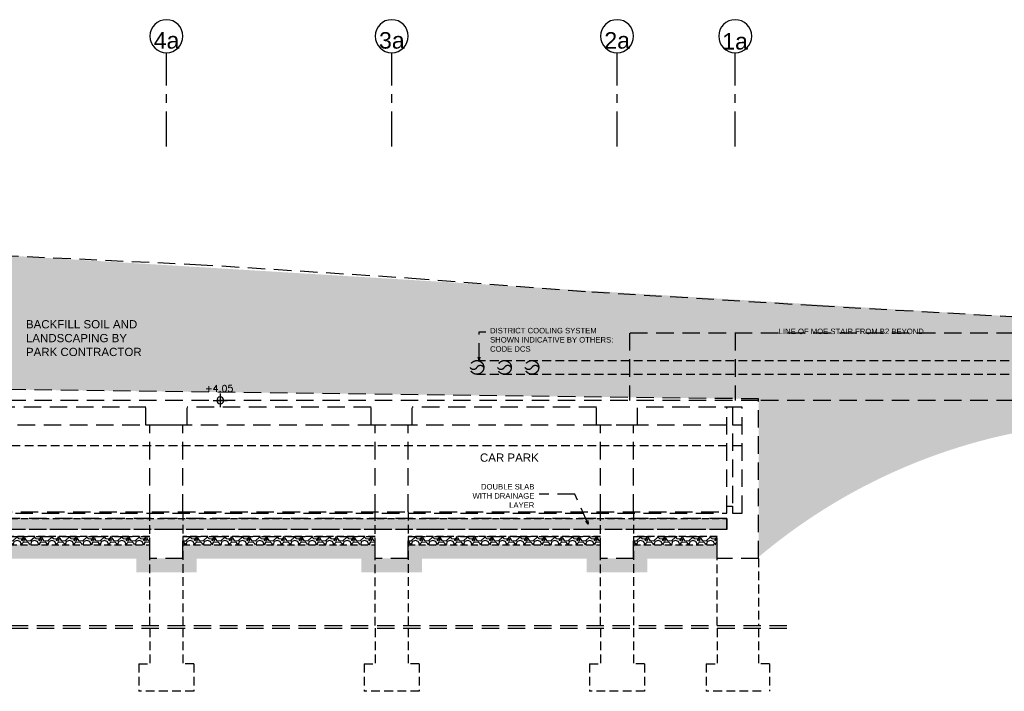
# Model space of a CAD drawing. Header units: millimetres. Extents: x 113048 to 489828, y -130780 to 23393.
# Tile 95 of 98: x 410951 to 446786, y -43721 to -19288. Entities that reach past the tile are written whole.
import ezdxf

# ---------------------------------------------------------------- set-up
doc = ezdxf.new("R2010")
doc.units = ezdxf.units.MM
doc.header["$LTSCALE"] = 100
for name, pattern in [('DASHDOT', [1, 0.5, -0.25, 0, -0.25]), ('Grid Line', [22.225, 12.7, -3.175, 3.175, -3.175]), ('Hidden', [9.525, 6.35, -3.175]), ('HIDDEN2', [4.7625, 3.175, -1.5875])]:
    doc.linetypes.add(name, pattern=pattern)
for name, color, linetype in [('+C-160', 160, 'Hidden'), ('DLN020__', 6, 'DASHDOT'), ('LEVEL', 7, 'Continuous')]:
    doc.layers.add(name, color=color, linetype=linetype)
doc.styles.add('romans', font='romans.shx')
doc.styles.add('Swis721tBT', font='swissl.ttf')
doc.styles.add('SWISS MD BT', font='swiss.ttf')
doc.dimstyles.new('INTDIM', dxfattribs={"dimtxt": 200, "dimasz": 125, "dimexe": 100, "dimexo": 150, "dimgap": 80, "dimtad": 1, "dimdec": 0, "dimzin": 9, "dimdsep": 46, "dimtxsty": 'Swis721tBT', "dimblk": 'OPEN30', "dimcen": -125, "dimclrd": 256, "dimclre": 256, "dimclrt": 2, "dimaunit": 1, "dimadec": 1, "dimazin": 0, "dimtfac": 0.444444, "dimtdec": 0, "dimtix": 1, "dimtmove": 2, "dimatfit": 3, "dimldrblk": 'OPEN30', "dimfxl": 0, "dimtolj": 1, "dimlwd": -1, "dimlwe": -1, "dimarcsym": 0})

# ---------------------------------------------------------------- blocks, each defined once
blk = doc.blocks.new('SECTION A-A_OLD')
at = {"layer": '+C-160'}
h = blk.add_hatch(dxfattribs=at)
h.set_pattern_fill('EARTH', color=256, scale=80, angle=3.6498)
h.set_pattern_definition([(225, (35025.5, -37238), (-4e-09, -718.4205), [508, -508]), (225, (35160.2, -37372.7), (-4e-09, -718.4205), [508, -508]), (225, (35294.9, -37507.4), (-4e-09, -718.4205), [508, -508]), (315, (35294.9, -37597.2), (718.4205, -4e-09), [508, -508]), (315, (35160.2, -37731.9), (718.4205, -4e-09), [508, -508]), (315, (35025.5, -37866.6), (718.4205, -4e-09), [508, -508])])
edge = h.paths.add_edge_path()
edge.add_line((156635, -28771), (156635, -27188))
edge.add_line((156635, -27188), (157135, -27188))
edge.add_line((157135, -27188), (157146, -27189))
edge.add_line((157146, -27189), (157127, -27590))
edge.add_line((157127, -27590), (157657, -27616))
edge.add_line((157657, -27616), (157886, -27425))
edge.add_line((157886, -27425), (166244, -27827))
edge.add_line((166244, -27827), (166453, -28038))
edge.add_line((166453, -28038), (166983, -28063))
edge.add_line((166983, -28063), (167008, -27589))
edge.add_line((167008, -27589), (209898, -30188))
edge.add_line((209898, -30188), (209897, -34051))
edge.add_arc((212437, -54839), 20942, 96.9655, 130.1778)
edge.add_line((198925, -38838), (198925, -33087))
edge.add_line((198925, -33087), (170025, -32724))
edge.add_line((170025, -32724), (170025, -28937))
edge.add_line((170025, -28937), (156635, -28771))
h = blk.add_hatch(color=256, dxfattribs=at)
h.dxf.hatch_style = 1
h.paths.add_polyline_path([(188925, -31938, 0.53234), (188675, -31938, -0.53234), (188425, -31938, 1)])
h = blk.add_hatch(color=256, dxfattribs=at)
h.dxf.hatch_style = 1
h.paths.add_polyline_path([(189925, -31938, 0.53234), (189675, -31938, -0.53234), (189425, -31938, 1)])
h = blk.add_hatch(color=256, dxfattribs=at)
h.dxf.hatch_style = 1
h.paths.add_polyline_path([(190925, -31938, 0.53234), (190675, -31938, -0.53234), (190425, -31938, 1)])
h = blk.add_hatch(dxfattribs=at)
h.set_pattern_fill('AR-SAND', color=256, scale=2, angle=179.6498)
h.set_pattern_definition([(78.5, (35025.495, -37237.98), (-66.631913, 71.77354), [0, -77.216, 0, -86.36, 0, -82.55]), (48.5, (35025.5, -37237.98), (-26.20401, 167.18172), [0, -41.656, 0, -69.596, 0, -26.67]), (8.5, (34978.34, -37278.975), (119.20533, 104.00447), [0, -25.4, 0, -91.44, 0, -119.38]), (358.5, (34978.34, -37278.98), (86.00171, 133.837), [0, -12.7, 0, -59.944, 0, -68.58])])
h.paths.add_polyline_path([(197775, -37838), (150375, -37838), (150375, -37438), (197775, -37438)])
h = blk.add_hatch(dxfattribs=at)
h.set_pattern_fill('GRAVEL', color=256, scale=25, angle=-180)
h.set_pattern_definition([(48.012788, (160839.555, 387091.46), (5080.0000004, 5714.9999997), [85.4304, -8457.6209]), (4.969741, (160896.705, 387154.958), (-7619.999997, -635.0000362), [146.6012, -14513.5122]), (312.510447, (161042.755, 387167.658), (-6350.0000027, 6984.9999975), [103.3704, -10233.6807]), (87.273689, (161290.405, 387326.408), (-635.0000012, -12700), [133.5011, -13216.6094]), (112.833654, (161296.755, 387459.758), (3175.0000003, -7619.9999999), [130.9084, -12959.9519]), (177.273689, (161245.955, 387580.408), (12700, -635.0000012), [133.5011, -13216.6094]), (217.6942405, (161112.605, 387586.758), (8254.9999996, 6350.0000005), [176.5484, -17478.2788]), (252.2553284, (160972.905, 387478.808), (-4445.0000011, -13969.9999997), [166.6799, -16501.31415]), (301.429566, (160922.105, 387320.058), (5080.0000008, -8254.9999995), [133.95325, -13261.3864]), (355.236358, (160991.955, 387205.76), (-6985, 635.000001), [152.9283, -7493.4842]), (42.397438, (161144.355, 387193.058), (7619.9999997, 6985.0000003), [197.7695, -19579.1931]), (318.814075, (160661.755, 387332.76), (4445, -3810), [67.5011, -6682.6415]), (351.469234, (160712.555, 387288.308), (-8255.0000002, 1269.9999985), [128.4205, -12713.65975]), (45, (160839.56, 387269.26), (-5e-09, 635), [89.8023, -808.2233]), (23.19859, (160884.005, 387193.06), (-3175, -1270), [48.3603, -4787.6556]), (111.80141, (160928.46, 387212.11), (635, -1905), [68.3914, -3351.18825]), (210.963757, (160903.06, 387275.61), (-1905, -1270), [111.0799, -3591.5745]), (341.56505, (160807.8, 387218.46), (-1270, 635), [80.3218, -1927.7245]), (196.38954, (161296.755, 387212.108), (-6350, -1905), [112.522, -11139.7067]), (250.346176, (161188.805, 387180.358), (2540, 6985), [94.3997, -9345.5539]), (113.19859, (160807.805, 387091.46), (1270, -3175), [96.72, -4739.2959]), (163.61046, (160769.705, 387180.358), (6350, -1904.9999995), [112.522, -11139.7067]), (159.443955, (161296.755, 387605.81), (3175, -1270), [108.5088, -5316.9336]), (114.775141, (161195.155, 387643.91), (3175.000004, -6984.9999983), [90.918, -9000.8983]), (246.80141, (160801.455, 387726.46), (-1270, -3175), [96.72, -4739.2959]), (197.354025, (160763.355, 387637.558), (8254.9999998, 2540.0000006), [106.4457, -10538.094]), (249.443955, (161112.605, 387726.46), (1270, 3175), [54.2544, -5371.188]), (281.309932, (160839.56, 387726.46), (635, -2540), [32.37865, -3205.4987]), (345.963757, (160845.9, 387694.71), (-1905, 635), [130.9084, -2487.26365]), (6.009006, (160972.905, 387662.958), (-6350, -635.0000004), [121.31675, -12010.3412]), (123.690068, (160903.06, 387332.76), (635, -1270), [91.581, -2197.9441]), (173.1572266, (160852.255, 387408.958), (-10795.0000001, 1269.9999994), [159.8892, -15829.0023]), (240.945396, (160693.505, 387428.01), (2540, 4445), [65.3771, -6472.3481]), (270, (160661.76, 387370.86), (635, -635), [38.1, -596.9]), (300.256437, (160985.605, 387643.91), (-2539.9999997, 4445), [88.2167, -8733.4852]), (228.012788, (161030.055, 387567.71), (-5080.0000004, -5714.9999997), [170.8607, -8372.19055]), (180, (160915.76, 387440.7), (-635, -635), [165.1, -469.9]), (145.304847, (160750.655, 387440.708), (-6350.0000024, 4444.9999965), [100.4024, -9939.8292]), (74.054604, (160668.105, 387497.86), (635, 2540), [92.4573, -4530.4125]), (27.6459754, (160693.505, 387586.758), (12065.0000004, 6349.9999992), [150.5363, -14903.1161]), (355.426079, (160826.855, 387656.608), (8255, -635), [159.2574, -15766.4616])])
h.paths.add_polyline_path([(169775, -38388), (176775, -38388), (176775, -38088), (169775, -38088)])
h = blk.add_hatch(dxfattribs=at)
h.set_pattern_fill('GRAVEL', color=256, scale=25, angle=-180)
h.set_pattern_definition([(48.012788, (169039.555, 387091.46), (5080.0000004, 5714.9999997), [85.4304, -8457.6209]), (4.969741, (169096.705, 387154.958), (-7619.999997, -635.0000362), [146.6012, -14513.5122]), (312.510447, (169242.755, 387167.658), (-6350.0000027, 6984.9999975), [103.3704, -10233.6807]), (87.273689, (169490.405, 387326.408), (-635.0000012, -12700), [133.5011, -13216.6094]), (112.833654, (169496.755, 387459.758), (3175.0000003, -7619.9999999), [130.9084, -12959.9519]), (177.273689, (169445.955, 387580.408), (12700, -635.0000012), [133.5011, -13216.6094]), (217.6942405, (169312.605, 387586.758), (8254.9999996, 6350.0000005), [176.5484, -17478.2788]), (252.2553284, (169172.905, 387478.808), (-4445.0000011, -13969.9999997), [166.6799, -16501.31415]), (301.429566, (169122.105, 387320.058), (5080.0000008, -8254.9999995), [133.95325, -13261.3864]), (355.236358, (169191.955, 387205.76), (-6985, 635.000001), [152.9283, -7493.4842]), (42.397438, (169344.355, 387193.058), (7619.9999997, 6985.0000003), [197.7695, -19579.1931]), (318.814075, (168861.755, 387332.76), (4445, -3810), [67.5011, -6682.6415]), (351.469234, (168912.555, 387288.308), (-8255.0000002, 1269.9999985), [128.4205, -12713.65975]), (45, (169039.56, 387269.26), (-5e-09, 635), [89.8023, -808.2233]), (23.19859, (169084.005, 387193.06), (-3175, -1270), [48.3603, -4787.6556]), (111.80141, (169128.46, 387212.11), (635, -1905), [68.3914, -3351.18825]), (210.963757, (169103.06, 387275.61), (-1905, -1270), [111.0799, -3591.5745]), (341.56505, (169007.8, 387218.46), (-1270, 635), [80.3218, -1927.7245]), (196.38954, (169496.755, 387212.108), (-6350, -1905), [112.522, -11139.7067]), (250.346176, (169388.805, 387180.358), (2540, 6985), [94.3997, -9345.5539]), (113.19859, (169007.805, 387091.46), (1270, -3175), [96.72, -4739.2959]), (163.61046, (168969.705, 387180.358), (6350, -1904.9999995), [112.522, -11139.7067]), (159.443955, (169496.755, 387605.81), (3175, -1270), [108.5088, -5316.9336]), (114.775141, (169395.155, 387643.91), (3175.000004, -6984.9999983), [90.918, -9000.8983]), (246.80141, (169001.455, 387726.46), (-1270, -3175), [96.72, -4739.2959]), (197.354025, (168963.355, 387637.558), (8254.9999998, 2540.0000006), [106.4457, -10538.094]), (249.443955, (169312.605, 387726.46), (1270, 3175), [54.2544, -5371.188]), (281.309932, (169039.56, 387726.46), (635, -2540), [32.37865, -3205.4987]), (345.963757, (169045.9, 387694.71), (-1905, 635), [130.9084, -2487.26365]), (6.009006, (169172.905, 387662.958), (-6350, -635.0000004), [121.31675, -12010.3412]), (123.690068, (169103.06, 387332.76), (635, -1270), [91.581, -2197.9441]), (173.1572266, (169052.255, 387408.958), (-10795.0000001, 1269.9999994), [159.8892, -15829.0023]), (240.945396, (168893.505, 387428.01), (2540, 4445), [65.3771, -6472.3481]), (270, (168861.76, 387370.86), (635, -635), [38.1, -596.9]), (300.256437, (169185.605, 387643.91), (-2539.9999997, 4445), [88.2167, -8733.4852]), (228.012788, (169230.055, 387567.71), (-5080.0000004, -5714.9999997), [170.8607, -8372.19055]), (180, (169115.76, 387440.7), (-635, -635), [165.1, -469.9]), (145.304847, (168950.655, 387440.708), (-6350.0000024, 4444.9999965), [100.4024, -9939.8292]), (74.054604, (168868.105, 387497.86), (635, 2540), [92.4573, -4530.4125]), (27.6459754, (168893.505, 387586.758), (12065.0000004, 6349.9999992), [150.5363, -14903.1161]), (355.426079, (169026.855, 387656.608), (8255, -635), [159.2574, -15766.4616])])
h.paths.add_polyline_path([(177975, -38388), (184975, -38388), (184975, -38088), (177975, -38088)])
h = blk.add_hatch(dxfattribs=at)
h.set_pattern_fill('GRAVEL', color=256, scale=25, angle=-180)
h.set_pattern_definition([(48.012788, (177239.555, 387091.46), (5080.0000004, 5714.9999997), [85.4304, -8457.6209]), (4.969741, (177296.705, 387154.958), (-7619.999997, -635.0000362), [146.6012, -14513.5122]), (312.510447, (177442.755, 387167.658), (-6350.0000027, 6984.9999975), [103.3704, -10233.6807]), (87.273689, (177690.405, 387326.408), (-635.0000012, -12700), [133.5011, -13216.6094]), (112.833654, (177696.755, 387459.758), (3175.0000003, -7619.9999999), [130.9084, -12959.9519]), (177.273689, (177645.955, 387580.408), (12700, -635.0000012), [133.5011, -13216.6094]), (217.6942405, (177512.605, 387586.758), (8254.9999996, 6350.0000005), [176.5484, -17478.2788]), (252.2553284, (177372.905, 387478.808), (-4445.0000011, -13969.9999997), [166.6799, -16501.31415]), (301.429566, (177322.105, 387320.058), (5080.0000008, -8254.9999995), [133.95325, -13261.3864]), (355.236358, (177391.955, 387205.76), (-6985, 635.000001), [152.9283, -7493.4842]), (42.397438, (177544.355, 387193.058), (7619.9999997, 6985.0000003), [197.7695, -19579.1931]), (318.814075, (177061.755, 387332.76), (4445, -3810), [67.5011, -6682.6415]), (351.469234, (177112.555, 387288.308), (-8255.0000002, 1269.9999985), [128.4205, -12713.65975]), (45, (177239.56, 387269.26), (-5e-09, 635), [89.8023, -808.2233]), (23.19859, (177284.005, 387193.06), (-3175, -1270), [48.3603, -4787.6556]), (111.80141, (177328.46, 387212.11), (635, -1905), [68.3914, -3351.18825]), (210.963757, (177303.06, 387275.61), (-1905, -1270), [111.0799, -3591.5745]), (341.56505, (177207.8, 387218.46), (-1270, 635), [80.3218, -1927.7245]), (196.38954, (177696.755, 387212.108), (-6350, -1905), [112.522, -11139.7067]), (250.346176, (177588.805, 387180.358), (2540, 6985), [94.3997, -9345.5539]), (113.19859, (177207.805, 387091.46), (1270, -3175), [96.72, -4739.2959]), (163.61046, (177169.705, 387180.358), (6350, -1904.9999995), [112.522, -11139.7067]), (159.443955, (177696.755, 387605.81), (3175, -1270), [108.5088, -5316.9336]), (114.775141, (177595.155, 387643.91), (3175.000004, -6984.9999983), [90.918, -9000.8983]), (246.80141, (177201.455, 387726.46), (-1270, -3175), [96.72, -4739.2959]), (197.354025, (177163.355, 387637.558), (8254.9999998, 2540.0000006), [106.4457, -10538.094]), (249.443955, (177512.605, 387726.46), (1270, 3175), [54.2544, -5371.188]), (281.309932, (177239.56, 387726.46), (635, -2540), [32.37865, -3205.4987]), (345.963757, (177245.9, 387694.71), (-1905, 635), [130.9084, -2487.26365]), (6.009006, (177372.905, 387662.958), (-6350, -635.0000004), [121.31675, -12010.3412]), (123.690068, (177303.06, 387332.76), (635, -1270), [91.581, -2197.9441]), (173.1572266, (177252.255, 387408.958), (-10795.0000001, 1269.9999994), [159.8892, -15829.0023]), (240.945396, (177093.505, 387428.01), (2540, 4445), [65.3771, -6472.3481]), (270, (177061.76, 387370.86), (635, -635), [38.1, -596.9]), (300.256437, (177385.605, 387643.91), (-2539.9999997, 4445), [88.2167, -8733.4852]), (228.012788, (177430.055, 387567.71), (-5080.0000004, -5714.9999997), [170.8607, -8372.19055]), (180, (177315.76, 387440.7), (-635, -635), [165.1, -469.9]), (145.304847, (177150.655, 387440.708), (-6350.0000024, 4444.9999965), [100.4024, -9939.8292]), (74.054604, (177068.105, 387497.86), (635, 2540), [92.4573, -4530.4125]), (27.6459754, (177093.505, 387586.758), (12065.0000004, 6349.9999992), [150.5363, -14903.1161]), (355.426079, (177226.855, 387656.608), (8255, -635), [159.2574, -15766.4616])])
h.paths.add_polyline_path([(186175, -38388), (193175, -38388), (193175, -38088), (186175, -38088)])
h = blk.add_hatch(dxfattribs=at)
h.set_pattern_fill('GRAVEL', color=256, scale=25, angle=-180)
h.set_pattern_definition([(48.012788, (185439.555, 387091.46), (5080.0000004, 5714.9999997), [85.4304, -8457.6209]), (4.969741, (185496.705, 387154.958), (-7619.999997, -635.0000362), [146.6012, -14513.5122]), (312.510447, (185642.755, 387167.658), (-6350.0000027, 6984.9999975), [103.3704, -10233.6807]), (87.273689, (185890.405, 387326.408), (-635.0000012, -12700), [133.5011, -13216.6094]), (112.833654, (185896.755, 387459.758), (3175.0000003, -7619.9999999), [130.9084, -12959.9519]), (177.273689, (185845.955, 387580.408), (12700, -635.0000012), [133.5011, -13216.6094]), (217.6942405, (185712.605, 387586.758), (8254.9999996, 6350.0000005), [176.5484, -17478.2788]), (252.2553284, (185572.905, 387478.808), (-4445.0000011, -13969.9999997), [166.6799, -16501.31415]), (301.429566, (185522.105, 387320.058), (5080.0000008, -8254.9999995), [133.95325, -13261.3864]), (355.236358, (185591.955, 387205.76), (-6985, 635.000001), [152.9283, -7493.4842]), (42.397438, (185744.355, 387193.058), (7619.9999997, 6985.0000003), [197.7695, -19579.1931]), (318.814075, (185261.755, 387332.76), (4445, -3810), [67.5011, -6682.6415]), (351.469234, (185312.555, 387288.308), (-8255.0000002, 1269.9999985), [128.4205, -12713.65975]), (45, (185439.56, 387269.26), (-5e-09, 635), [89.8023, -808.2233]), (23.19859, (185484.005, 387193.06), (-3175, -1270), [48.3603, -4787.6556]), (111.80141, (185528.46, 387212.11), (635, -1905), [68.3914, -3351.18825]), (210.963757, (185503.06, 387275.61), (-1905, -1270), [111.0799, -3591.5745]), (341.56505, (185407.8, 387218.46), (-1270, 635), [80.3218, -1927.7245]), (196.38954, (185896.755, 387212.108), (-6350, -1905), [112.522, -11139.7067]), (250.346176, (185788.805, 387180.358), (2540, 6985), [94.3997, -9345.5539]), (113.19859, (185407.805, 387091.46), (1270, -3175), [96.72, -4739.2959]), (163.61046, (185369.705, 387180.358), (6350, -1904.9999995), [112.522, -11139.7067]), (159.443955, (185896.755, 387605.81), (3175, -1270), [108.5088, -5316.9336]), (114.775141, (185795.155, 387643.91), (3175.000004, -6984.9999983), [90.918, -9000.8983]), (246.80141, (185401.455, 387726.46), (-1270, -3175), [96.72, -4739.2959]), (197.354025, (185363.355, 387637.558), (8254.9999998, 2540.0000006), [106.4457, -10538.094]), (249.443955, (185712.605, 387726.46), (1270, 3175), [54.2544, -5371.188]), (281.309932, (185439.56, 387726.46), (635, -2540), [32.37865, -3205.4987]), (345.963757, (185445.9, 387694.71), (-1905, 635), [130.9084, -2487.26365]), (6.009006, (185572.905, 387662.958), (-6350, -635.0000004), [121.31675, -12010.3412]), (123.690068, (185503.06, 387332.76), (635, -1270), [91.581, -2197.9441]), (173.1572266, (185452.255, 387408.958), (-10795.0000001, 1269.9999994), [159.8892, -15829.0023]), (240.945396, (185293.505, 387428.01), (2540, 4445), [65.3771, -6472.3481]), (270, (185261.76, 387370.86), (635, -635), [38.1, -596.9]), (300.256437, (185585.605, 387643.91), (-2539.9999997, 4445), [88.2167, -8733.4852]), (228.012788, (185630.055, 387567.71), (-5080.0000004, -5714.9999997), [170.8607, -8372.19055]), (180, (185515.76, 387440.7), (-635, -635), [165.1, -469.9]), (145.304847, (185350.655, 387440.708), (-6350.0000024, 4444.9999965), [100.4024, -9939.8292]), (74.054604, (185268.105, 387497.86), (635, 2540), [92.4573, -4530.4125]), (27.6459754, (185293.505, 387586.758), (12065.0000004, 6349.9999992), [150.5363, -14903.1161]), (355.426079, (185426.855, 387656.608), (8255, -635), [159.2574, -15766.4616])])
h.paths.add_polyline_path([(194375, -38388), (197425, -38388), (197425, -38088), (194375, -38088)])
h = blk.add_hatch(dxfattribs=at)
h.set_pattern_fill('EARTH', color=256, scale=80, angle=3.6498)
h.set_pattern_definition([(225, (35075.5, -37841.07), (-7e-09, -718.4205), [508, -508]), (225, (35210.2, -37975.8), (-7e-09, -718.4205), [508, -508]), (225, (35344.9, -38110.5), (-7e-09, -718.4205), [508, -508]), (315, (35344.9, -38200.3), (718.4205, -7e-09), [508, -508]), (315, (35210.2, -38335), (718.4205, -7e-09), [508, -508]), (315, (35075.5, -38469.7), (718.4205, -7e-09), [508, -508])])
h.paths.add_polyline_path([(131425, -38391), (134475, -38391), (134475, -38893), (135675, -38893), (135675, -38391), (142675, -38391), (142675, -38888), (144475, -38888), (144475, -39491), (150375, -39515), (150375, -38888), (152075, -38888), (152075, -38391), (160375, -38391), (160375, -38888), (161575, -38888), (161575, -38391), (168575, -38391), (168575, -38888), (169775, -38888), (169775, -38391), (176775, -38391), (176775, -38888), (177975, -38888), (177975, -38391), (184975, -38391), (184975, -38888), (186175, -38888), (186175, -38391), (193175, -38391), (193175, -38888), (194375, -38888), (194375, -38391), (197425, -38391), (197425, -38891), (194875, -38891), (194875, -39388), (192675, -39388), (192675, -38891), (186675, -38891), (186675, -39388), (184475, -39388), (184475, -38891), (178475, -38891), (178475, -39388), (176275, -39388), (176275, -38891), (170275, -38891), (170275, -39388), (168075, -39388), (168075, -38891), (162075, -38891), (162075, -39388), (159875, -39388), (159875, -38891), (152575, -38891), (152575, -39388), (150870, -39388), (150881, -39988), (143881, -39988), (143870, -39388), (142175, -39388), (142175, -38888), (136175, -38891), (136175, -39393), (133975, -39393), (133975, -38891), (131425, -38891)])
for p, q in [((167549, -27688), (178436, -28188)), ((178436, -28188), (186302, -28688)), ((192862, -29188), (201061, -29688)), ((201061, -29688), (209897, -30188)), ((198925, -33087), (170025, -32725)), ((198925, -33138), (170025, -33138)), ((198925, -33138), (198925, -33087)), ((198925, -38888), (198925, -33138)), ((176625, -33388), (169925, -33388)), ((176625, -34038), (176625, -33388)), ((184825, -33388), (178125, -33388)), ((178125, -34038), (178125, -33388)), ((184825, -34038), (184825, -33388)), ((193025, -33388), (186325, -33388)), ((186325, -34038), (186325, -33388)), ((193025, -34038), (193025, -33388)), ((198325, -33388), (194525, -33388)), ((194525, -34038), (194525, -33388)), ((197775, -37238), (197775, -33388)), ((197975, -33388), (197975, -37238)), ((198325, -37238), (198325, -33388)), ((184975, -34038), (169925, -34038)), ((178125, -34038), (176625, -34038)), ((177975, -34038), (176775, -34038)), ((176775, -37188), (176775, -34038)), ((177975, -37188), (177975, -34038)), ((186325, -34038), (184825, -34038)), ((186175, -34038), (184975, -34038)), ((184975, -37188), (184975, -34038)), ((193175, -34038), (186175, -34038)), ((186175, -37188), (186175, -34038)), ((194525, -34038), (193025, -34038)), ((194375, -34038), (193175, -34038)), ((193175, -37188), (193175, -34038)), ((197775, -34038), (194375, -34038)), ((194375, -37188), (194375, -34038)), ((198325, -34038), (197975, -34038)), ((198325, -34788), (197975, -34788)), ((149975, -37238, 0), (197775, -37238, 0)), ((152075, -37188, 0), (197775, -37188, 0)), ((197775, -37238, 0), (197775, -36988)), ((197775, -36988), (197975, -36988, 0)), ((197975, -36988, 0), (197975, -37238, 0)), ((197975, -37238, 0), (198325, -37238, 0)), ((197775, -37438, 0), (150375, -37438, 0)), ((197775, -37438, 0), (197775, -37838, 0)), ((197775, -37838), (197775, -37438, 0)), ((197775, -37838, 0), (150375, -37838, 0)), ((169775, -38088), (176775, -38088)), ((176775, -38888), (176775, -38088)), ((177975, -38088), (184975, -38088)), ((177975, -38888), (177975, -38088)), ((184975, -38888), (184975, -38088)), ((186175, -38088), (193175, -38088)), ((186175, -38888), (186175, -38088)), ((193175, -38888), (193175, -38088)), ((194375, -38088), (197425, -38088)), ((194375, -38888), (194375, -38088)), ((197425, -38888), (197425, -38088)), ((177975, -38888), (176775, -38888)), ((186175, -38888), (184975, -38888)), ((194375, -38888), (193175, -38888)), ((198925, -38888), (197425, -38888)), ((165037, -41327), (199954, -41329)), ((165037, -41427), (199954, -41429))]:
    blk.add_line(p, q, dxfattribs=at)
at = {"layer": '+C-160', "linetype": 'Hidden'}
for p, q in [((210125, -30688, 1), (194225, -30688, 1)), ((194225, -30688, 1), (194225, -33138)), ((198076, -30688, 1), (198075, -33138)), ((210125, -33138, 0), (198925, -33138, 0))]:
    blk.add_line(p, q, dxfattribs=at)
at = {"layer": '+C-160', "linetype": 'HIDDEN2'}
for p, q in [((188675, -31688), (212738, -31688)), ((188675, -32188), (212738, -32188)), ((197775, -34788), (152075, -34788))]:
    blk.add_line(p, q, dxfattribs=at)
at = {"layer": '+C-160', "linetype": 'Hidden', "ltscale": 0.5}
for p, q in [((176775, -41329), (176775, -37188)), ((177975, -37188), (177975, -41329)), ((184975, -41329), (184975, -37188)), ((186175, -37188), (186175, -41329)), ((193175, -41329), (193175, -37188)), ((194375, -37188), (194375, -41329)), ((197425, -41329), (197425, -38888)), ((198925, -38888), (198925, -41329)), ((176775, -41429), (176775, -42721)), ((177975, -41429), (177975, -42721)), ((184975, -41429), (184975, -42721)), ((186175, -41429), (186175, -42721)), ((193175, -41429), (193175, -42721)), ((194375, -41429), (194375, -42721)), ((197425, -41429), (197425, -42721)), ((198925, -41429), (198925, -42721)), ((176375, -42721), (176375, -43721)), ((176375, -42721), (176775, -42721)), ((178375, -42721), (177975, -42721)), ((178375, -42721), (178375, -43721)), ((184575, -42721), (184575, -43721)), ((184575, -42721), (184975, -42721)), ((186575, -42721), (186175, -42721)), ((186575, -42721), (186575, -43721)), ((192775, -42721), (192775, -43721)), ((192775, -42721), (193175, -42721)), ((194775, -42721), (194375, -42721)), ((194775, -42721), (194775, -43721)), ((197025, -42721), (197025, -43721)), ((197025, -42721), (197425, -42721)), ((199325, -42721), (198925, -42721)), ((199325, -42721), (199325, -43721)), ((178375, -43721), (176375, -43721)), ((186575, -43721), (184575, -43721)), ((194775, -43721), (192775, -43721)), ((199025, -43721), (197025, -43721))]:
    blk.add_line(p, q, dxfattribs=at)
at = {"layer": '+C-160'}
blk.add_lwpolyline([(186302, -28688), (192862, -29188)], dxfattribs=at)
at = {"layer": '+C-160', "linetype": 'Hidden', "ltscale": 0.4}
for points in [[(197775, -37838), (150375, -37838), (150375, -37438), (197775, -37438)], [(169775, -38388), (176775, -38388), (176775, -38088), (169775, -38088)], [(177975, -38388), (184975, -38388), (184975, -38088), (177975, -38088)], [(186175, -38388), (193175, -38388), (193175, -38088), (186175, -38088)], [(194375, -38388), (197425, -38388), (197425, -38088), (194375, -38088)]]:
    blk.add_lwpolyline(points, close=True, dxfattribs=at)
at = {"layer": '+C-160'}
for centre in [(188675, -31938), (189675, -31938), (190675, -31938)]:
    blk.add_circle(centre, 250, dxfattribs=at)
for centre, start, end in [((188800, -32022), 33.9437, 146.0563), ((189800, -32022), 33.9437, 146.0563), ((190800, -32022), 33.9437, 146.0563), ((188550, -31854), 213.9437, 326.0563), ((189550, -31854), 213.9437, 326.0563), ((190550, -31854), 213.9437, 326.0563)]:
    blk.add_arc(centre, 151, start, end, dxfattribs=at)
blk = doc.blocks.new('Grid - Bubble - 4mm-251209-Black Box Lvl _0_00_G_F- Kahlen')
at = {"layer": 'DLN020__', "linetype": 'Continuous'}
blk.add_circle((0, 0), 4, dxfattribs=at)
blk = doc.blocks.new('ELEX')
at = {"layer": 'LEVEL'}
for p, q in [((0.5, 0), (-0.5, 0)), ((0, 0.5), (0, -0.5))]:
    blk.add_line(p, q, dxfattribs=at)
blk.add_circle((0, 0), 0.25, dxfattribs=at)
at = {"layer": 'LEVEL', "style": 'romans'}
blk.add_attdef('ELEX', (0.257, 0.354), '', height=0.5, dxfattribs=at)
blk = doc.blocks.new('_Open30')
at = {"color": 0, "linetype": 'ByBlock', "lineweight": -2}
for p, q in [((-1, 0.27), (0, 0)), ((0, 0), (-1, -0.27)), ((0, 0), (-1, 0))]:
    blk.add_line(p, q, dxfattribs=at)
blk = doc.blocks.new('SECTION A-A_TEXT_OLD')
at = {"layer": '+C-160', "linetype": 'Grid Line'}
for p, q in [((177375.5, -23899.1, -0.1), (177375.5, -20488, -0.1)), ((185575.5, -23899.1, -0.1), (185575.5, -20488, -0.1)), ((193775.5, -23899.1, -0.1), (193775.5, -20488, -0.1)), ((198075.5, -23899.1, -0.1), (198075.5, -20488, -0.1))]:
    blk.add_line(p, q, dxfattribs=at)
at = {"layer": '+C-160', "xscale": -149.9999999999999, "yscale": 149.9999999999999, "zscale": 149.9999999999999, "rotation": 180}
for p in [(177375.5, -19888, -0.1), (185575.5, -19888, -0.1), (193775.5, -19888, -0.1), (198075.5, -19888, -0.1)]:
    blk.add_blockref('Grid - Bubble - 4mm-251209-Black Box Lvl _0_00_G_F- Kahlen', p, dxfattribs=at)
at = {"layer": '+C-160'}
ref = blk.add_blockref('ELEX', (179332.1, -33138), dxfattribs=dict(at, xscale=-499.9999999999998, yscale=499.9999999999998, zscale=499.9999999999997, rotation=359.9999999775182))
ref.add_attrib('ELEX', '+4.05', (178780.6, -32829.2), dxfattribs={"height": 250, "rotation": 360, "style": 'romans'})
at = {"layer": '+C-160', "char_height": 600, "width": 1209.6, "attachment_point": 8, "rotation": 0, "line_spacing_factor": 1.00667}
for s, insert in [('{\\fSwis721 BT|b0|i0|c0|p34;4a}', (177379.7, -20348.9, -0.1)), ('{\\fSwis721 BT|b0|i0|c0|p34;3a}', (185579.7, -20348.9, -0.1)), ('{\\fSwis721 BT|b0|i0|c0|p34;2a}', (193779.7, -20348.9, -0.1)), ('{\\fSwis721 BT|b0|i0|c0|p34;1a}', (198071.3, -20381.5, -0.1))]:
    blk.add_mtext(s, dxfattribs=dict(at, insert=insert))
at = {"layer": '+C-160', "insert": (172260.7, -31529, -0.1), "char_height": 300, "width": 4434.157, "attachment_point": 7, "rotation": 0, "line_spacing_factor": 1.00667, "style": 'SWISS MD BT'}
blk.add_mtext('BACKFILL SOIL AND LANDSCAPING BY PARK CONTRACTOR', dxfattribs=at)
at = {"layer": '+C-160', "char_height": 200, "attachment_point": 1, "rotation": 360, "style": 'SWISS MD BT'}
for s, insert, width in [('DISTRICT COOLING SYSTEM SHOWN INDICATIVE BY OTHERS: CODE DCS ', (189154.5, -30499.8), 4905.427), ('LINE OF MOE STAIR FROM B2 BEYOND', (199662.9, -30526.9), 6522.109)]:
    blk.add_mtext(s, dxfattribs=dict(at, insert=insert, width=width))
at = {"layer": '+C-160', "insert": (188785.7, -35374), "char_height": 300, "attachment_point": 7, "rotation": 0, "line_spacing_factor": 1.00667, "style": 'SWISS MD BT'}
blk.add_mtext('CAR PARK', dxfattribs=at)
at = {"layer": '+C-160', "insert": (190766.2, -36178.5), "char_height": 200, "width": 2514.678, "attachment_point": 3, "style": 'SWISS MD BT'}
blk.add_mtext('DOUBLE SLAB WITH DRAINAGE LAYER', dxfattribs=at)
at = {"layer": '+C-160'}
for points in [[(188753.5, -31688), (188753.5, -30642.1), (188997.7, -30642.1)], [(192726.7, -37638), (192241.5, -36549.7), (190943.7, -36549.7)]]:
    blk.add_leader(points, dimstyle='INTDIM', override={"dimtad": 0, "dimclrd": 256}, dxfattribs=at)

msp = doc.modelspace()

# ---------------------------------------------------------------- block references
at = {"layer": '+C-160'}
msp.add_blockref('SECTION A-A_OLD', (238915.8, 0), dxfattribs=at)
at = {"layer": 'Defpoints'}
msp.add_blockref('SECTION A-A_TEXT_OLD', (238915.8, 0), dxfattribs=at)

doc.saveas('drawing.dxf')
